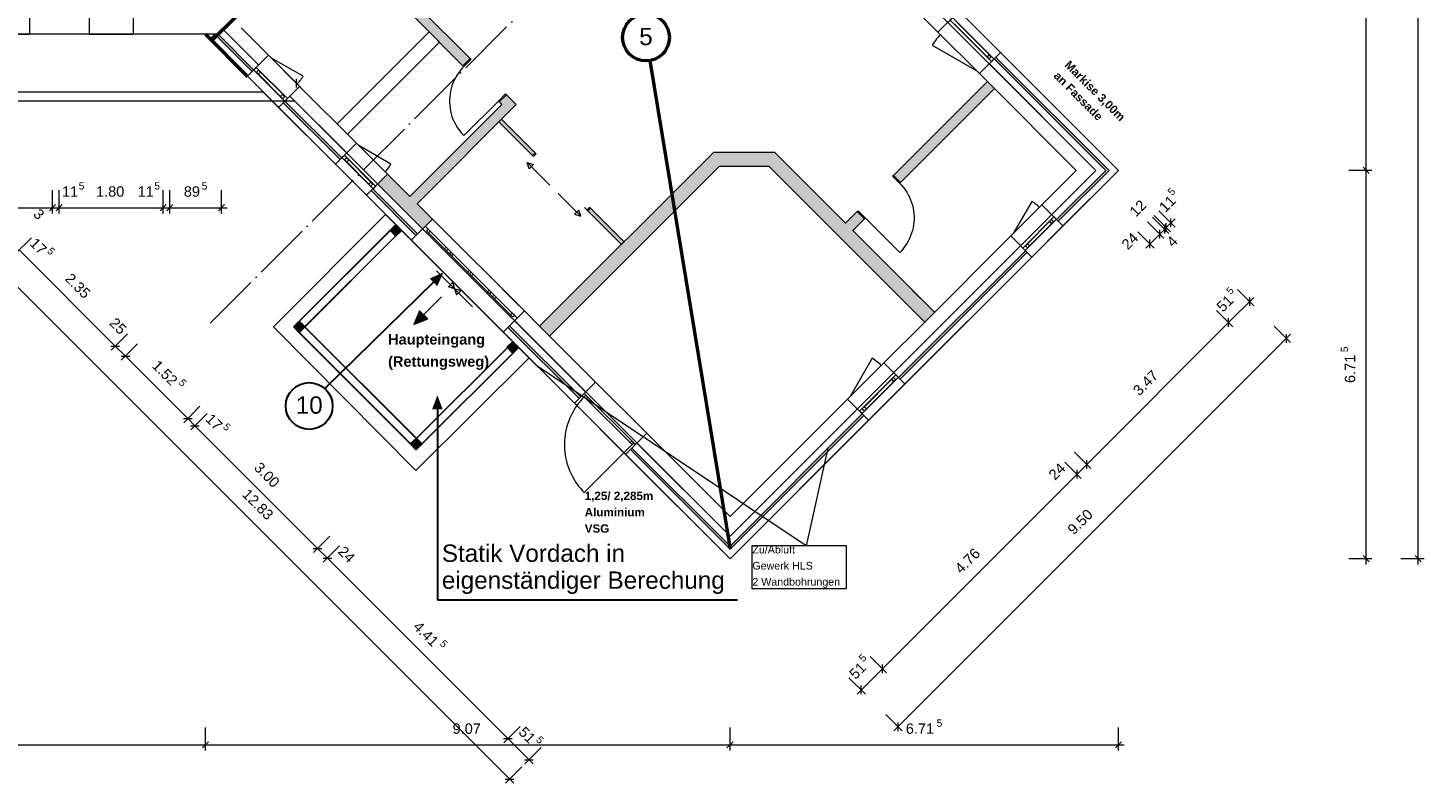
# Model space of a CAD drawing. Header units: millimetres. Extents: x -15507 to 123453, y -13113 to 44965.
# Tile 6 of 15: x 20119 to 44262, y -13113 to -50. Entities that reach past the tile are written whole.
import ezdxf
from ezdxf.xclip import XClip

# ---------------------------------------------------------------- set-up
doc = ezdxf.new("R2010")
doc.units = ezdxf.units.MM
doc.header["$MEASUREMENT"] = 0
doc.header["$XCLIPFRAME"] = 0
doc.linetypes.add('Strichpunktlinie', pattern=[1250, 1000, -125, 0, -125])
for name, color, linetype in [('1-EG_1_0', 7, 'Continuous'), ('1-EG_1_Abschnitt 1_Erdgeschoss_Standard', 7, 'Continuous'), ('1-EG_1_EG', 7, 'Continuous'), ('T03 Cutfill', 7, 'Continuous'), ('Аннотация - Текст', 7, 'Continuous'), ('Чертеж и Рисунок', 7, 'Continuous')]:
    doc.layers.add(name, color=color, linetype=linetype)
doc.styles.add('СГЕНЕРИР_СТИЛЬ_1', font='arial.ttf')
doc.styles.add('СГЕНЕРИР_СТИЛЬ_2', font='arialbd.ttf')
doc.styles.add('СГЕНЕРИР_СТИЛЬ_5', font='arial.ttf')

# ---------------------------------------------------------------- blocks, each defined once
blk = doc.blocks.new('Чертеж_1_1', base_point=(21718, 6295))
at = {"layer": '1-EG_1_0', "linetype": 'Continuous', "lineweight": 18, "true_color": 0xf8991e}
for points in [[(26498, 689), (26374, 565), (27643, -704), (27767, -581)], [(28563, -1376), (28393, -1207), (28269, -1330), (28315, -1376), (26724, -2967), (26339, -2582), (26169, -2752), (26943, -3526), (27113, -3356), (26848, -3091)], [(36835, -1101), (36711, -977), (35087, -2602), (35210, -2726)], [(33035, -2207), (31974, -2207), (28969, -5212), (29139, -5382), (32074, -2447), (32936, -2447), (35627, -5138), (35796, -4968), (34382, -3554), (34585, -3352), (34461, -3228), (34258, -3430)]]:
    blk.add_hatch(color=30, dxfattribs=at).paths.add_polyline_path(points)
at = {"layer": '1-EG_1_Abschnitt 1_Erdgeschoss_Standard', "linetype": 'Continuous', "lineweight": 0, "true_color": 0xffffff}
for points in [[(23379, -188), (23998, -807), (24026, -779), (23408, -160)], [(38758, -2515), (38815, -2515), (36854, -555), (36826, -583)], [(24536, -1344), (25518, -2327), (25547, -2299), (24564, -1316)], [(38815, -2515), (38758, -2515), (37907, -3367), (37935, -3395)], [(26830, -3639), (26858, -3611), (26084, -2836), (26056, -2865)], [(37398, -3932), (37370, -3904), (35174, -6100), (35202, -6128)], [(28421, -5230), (29653, -6462), (29682, -6434), (28449, -5202)], [(32261, -9070), (34576, -6754), (34548, -6725), (32261, -9013)], [(30537, -7346), (32261, -9070), (32261, -9013), (30565, -7318)]]:
    blk.add_hatch(color=7, dxfattribs=at).paths.add_polyline_path(points)
at = {"layer": '1-EG_1_Abschnitt 1_Erdgeschoss_Standard', "linetype": 'Continuous', "lineweight": 18, "true_color": 0xccffff}
for points in [[(28262, -1677), (28845, -2260), (28891, -2214), (28308, -1631)], [(29800, -3215), (30383, -3798), (30429, -3752), (29846, -3169)]]:
    blk.add_hatch(color=7, dxfattribs=at).paths.add_polyline_path(points)
at = {"layer": '1-EG_1_EG', "linetype": 'Continuous', "lineweight": 18, "true_color": 0x806700}
for points in [[(26385, -3554), (26484, -3653), (26583, -3554), (26484, -3455)], [(24716, -5223), (24815, -5322), (24914, -5223), (24815, -5124)], [(28407, -5576), (28506, -5675), (28605, -5576), (28506, -5477)], [(26738, -7245), (26837, -7344), (26936, -7245), (26837, -7146)]]:
    blk.add_hatch(color=46, dxfattribs=at).paths.add_polyline_path(points)
at = {"layer": '1-EG_1_EG', "linetype": 'Continuous', "lineweight": 18}
blk.add_hatch(color=1, dxfattribs=at).paths.add_polyline_path([(27033, -5083), (26892, -4942), (26794, -5181)])
at = {"layer": '1-EG_1_0', "color": 7, "linetype": 'Continuous', "lineweight": 18, "flags": 128}
blk.add_lwpolyline([(29139, -5382), (28969, -5212)], dxfattribs=at)
at = {"layer": '1-EG_1_Abschnitt 1_Erdgeschoss_Standard', "color": 7, "linetype": 'Continuous', "lineweight": 18}
for p, q in [((38978, -2515), (30128, 6334)), ((38589, -2515), (30754, 5319)), ((27767, -581), (26882, 304)), ((35857, -124), (35265, 469)), ((20149, 240), (20149, -160)), ((21179, 240), (21179, -160)), ((21939, 240), (21939, -160)), ((23662, 95), (23379, -188)), ((27643, -704), (26758, 180)), ((36222, 241), (35857, -124)), ((36147, 11), (36706, -548)), ((36183, 46), (36741, -513)), ((36936, -474), (36222, 241)), ((23189, -160), (-66, -160)), ((19389, -160), (20149, -160)), ((21179, -160), (20149, -160)), ((21179, -160), (21939, -160)), ((23408, -160), (21939, -160)), ((32261, -9232), (23189, -160)), ((23351, -160), (23270, -241)), ((23917, -888), (23270, -241)), ((23379, -188), (23351, -160)), ((23998, -807), (23379, -188)), ((23998, -807), (23379, -188)), ((23568, 0), (23408, -160)), ((24026, -779), (23408, -160)), ((24026, -779), (23408, -160)), ((24111, -694), (23493, -75)), ((24111, -694), (23493, -75)), ((24281, -524), (23807, -50)), ((27060, -121), (25469, -1712)), ((27237, -298), (27060, -121)), ((35857, -124), (36572, -838)), ((27237, -298), (25646, -1889)), ((36936, -474), (36572, -838)), ((38978, -2515), (36936, -474)), ((24281, -524), (23917, -888)), ((24818, -1062), (24281, -524)), ((27767, -581), (27643, -704)), ((38589, -2515), (36741, -668)), ((38589, -2515), (36741, -668)), ((38758, -2515), (36826, -583)), ((38758, -2515), (36826, -583)), ((38815, -2515), (36854, -555)), ((38815, -2515), (36854, -555)), ((23917, -888), (24454, -1426)), ((24108, -853), (24490, -1235)), ((24143, -818), (24525, -1199)), ((36711, -977), (36572, -838)), ((24818, -1062), (24454, -1426)), ((25801, -2044), (24818, -1062)), ((28393, -1207), (28269, -1330)), ((28563, -1376), (28393, -1207)), ((36711, -977), (35087, -2602)), ((36835, -1101), (35210, -2726)), ((38249, -2515), (36711, -977)), ((24737, -1320), (-547, -1320)), ((25437, -2409), (24454, -1426)), ((25518, -2327), (24536, -1344)), ((25518, -2327), (24536, -1344)), ((24737, -1320), (24560, -1320)), ((25547, -2299), (24564, -1316)), ((25547, -2299), (24564, -1316)), ((25632, -2214), (24649, -1231)), ((25632, -2214), (24649, -1231)), ((32261, -8843), (24737, -1320)), ((28315, -1376), (26724, -2967)), ((28563, -1376), (26848, -3091)), ((28315, -1376), (28269, -1330)), ((28308, -1631), (28262, -1677)), ((28845, -2260), (28262, -1677)), ((28891, -2214), (28308, -1631)), ((25646, -1889), (25469, -1712)), ((25801, -2044), (25437, -2409)), ((26339, -2582), (25801, -2044)), ((25437, -2409), (25975, -2946)), ((26013, -2752), (25632, -2370)), ((26049, -2716), (25667, -2334)), ((28891, -2214), (28845, -2260)), ((31974, -2207), (28969, -5212)), ((33035, -2207), (31974, -2207)), ((34258, -3430), (33035, -2207)), ((26339, -2582), (25975, -2946)), ((26724, -2967), (26339, -2582)), ((32074, -2447), (29139, -5382)), ((32936, -2447), (32074, -2447)), ((38978, -2515), (32261, -9232)), ((38589, -2515), (32261, -8843)), ((35627, -5138), (32936, -2447)), ((35210, -2726), (35087, -2602)), ((38249, -2515), (37652, -3112)), ((38589, -2515), (37822, -3282)), ((38589, -2515), (37822, -3282)), ((38758, -2515), (37907, -3367)), ((38758, -2515), (37907, -3367)), ((38815, -2515), (37935, -3395)), ((38815, -2515), (37935, -3395)), ((38978, -2515), (38017, -3476)), ((26830, -3639), (26056, -2865)), ((26830, -3639), (26056, -2865)), ((26858, -3611), (26084, -2836)), ((26858, -3611), (26084, -2836)), ((26943, -3526), (26169, -2752)), ((26943, -3526), (26169, -2752)), ((26749, -3720), (25975, -2946)), ((27113, -3356), (26848, -3091)), ((37652, -3112), (37115, -3650)), ((38017, -3476), (37652, -3112)), ((27113, -3356), (26749, -3720)), ((28704, -4947), (27113, -3356)), ((29846, -3169), (29800, -3215)), ((30383, -3798), (29800, -3215)), ((30429, -3752), (29846, -3169)), ((34461, -3228), (34258, -3430)), ((34585, -3352), (34382, -3554)), ((34585, -3352), (34461, -3228)), ((26481, -3453), (24761, -5173)), ((26485, -3456), (24765, -5177)), ((26577, -3548), (24857, -5268)), ((26580, -3552), (24860, -5272)), ((26484, -3455), (26381, -3550)), ((26476, -3653), (26381, -3550)), ((26483, -3462), (26388, -3551)), ((26477, -3646), (26388, -3551)), ((26579, -3558), (26476, -3653)), ((26572, -3557), (26477, -3646)), ((26580, -3552), (26481, -3453)), ((26572, -3557), (26483, -3462)), ((26579, -3558), (26484, -3455)), ((27010, -3558), (27756, -4304)), ((27010, -3558), (27359, -3906)), ((27046, -3593), (27721, -4268)), ((27046, -3593), (27323, -3871)), ((27074, -3565), (27749, -4240)), ((27074, -3565), (27352, -3842)), ((35796, -4968), (34382, -3554)), ((37787, -3402), (37405, -3784)), ((37822, -3437), (37440, -3819)), ((37479, -4014), (38017, -3476)), ((26749, -3720), (28340, -5311)), ((30429, -3752), (30383, -3798)), ((37285, -3819), (35089, -6015)), ((37285, -3819), (35089, -6015)), ((37115, -3650), (35627, -5138)), ((37479, -4014), (37115, -3650)), ((27444, -3991), (27721, -4268)), ((27472, -3962), (27749, -4240)), ((37370, -3904), (35174, -6100)), ((37370, -3904), (35174, -6100)), ((37398, -3932), (35202, -6128)), ((37398, -3932), (35202, -6128)), ((37479, -4014), (35284, -6209)), ((27756, -4304), (28502, -5050)), ((27792, -4339), (28467, -5014)), ((27792, -4339), (28069, -4617)), ((27820, -4311), (28495, -4986)), ((27820, -4311), (28098, -4588)), ((28154, -4701), (28502, -5050)), ((28190, -4737), (28467, -5014)), ((28218, -4708), (28495, -4986)), ((28704, -4947), (28340, -5311)), ((28969, -5212), (28704, -4947)), ((24815, -5124), (24712, -5219)), ((24808, -5322), (24712, -5219)), ((24815, -5131), (24719, -5219)), ((24808, -5315), (24719, -5219)), ((24860, -5173), (24761, -5272)), ((24860, -5272), (24761, -5173)), ((26784, -7295), (24761, -5272)), ((26788, -7291), (24765, -5268)), ((24903, -5226), (24808, -5315)), ((24910, -5226), (24808, -5322)), ((24910, -5226), (24815, -5124)), ((24903, -5226), (24815, -5131)), ((26880, -7199), (24857, -5177)), ((26883, -7196), (24860, -5173)), ((29572, -6543), (28340, -5311)), ((29653, -6462), (28421, -5230)), ((29653, -6462), (28421, -5230)), ((29682, -6434), (28449, -5202)), ((29682, -6434), (28449, -5202)), ((29766, -6349), (28534, -5117)), ((29766, -6349), (28534, -5117)), ((35627, -5138), (34919, -5845)), ((28510, -5481), (26783, -7203)), ((28513, -5485), (26787, -7207)), ((28506, -5477), (28403, -5573)), ((28506, -5485), (28410, -5573)), ((28601, -5580), (28506, -5477)), ((28594, -5580), (28506, -5485)), ((28609, -5580), (28510, -5481)), ((29936, -6179), (29139, -5382)), ((28605, -5577), (26879, -7299)), ((28609, -5580), (26882, -7302)), ((28499, -5675), (28403, -5573)), ((28499, -5668), (28410, -5573)), ((28594, -5580), (28499, -5668)), ((28601, -5580), (28499, -5675)), ((34919, -5845), (34294, -6471)), ((35284, -6209), (34919, -5845)), ((29936, -6179), (29572, -6543)), ((30820, -7063), (29936, -6179)), ((35054, -6135), (34584, -6605)), ((35089, -6170), (34619, -6641)), ((34658, -6835), (35284, -6209)), ((29775, -6467), (30532, -7224)), ((29804, -6439), (30560, -7196)), ((34294, -6471), (32261, -8504)), ((34658, -6835), (34294, -6471)), ((29572, -6543), (30456, -7427)), ((34463, -6641), (32261, -8843)), ((34463, -6641), (32261, -8843)), ((34548, -6725), (32261, -9013)), ((34548, -6725), (32261, -9013)), ((34576, -6754), (32261, -9070)), ((34576, -6754), (32261, -9070)), ((34658, -6835), (32261, -9232)), ((26837, -7153), (26734, -7249)), ((26837, -7146), (26735, -7241)), ((26830, -7344), (26735, -7241)), ((26837, -7160), (26741, -7249)), ((26837, -7153), (26742, -7242)), ((26830, -7337), (26742, -7242)), ((26882, -7302), (26783, -7203)), ((26883, -7196), (26784, -7295)), ((26932, -7249), (26837, -7146)), ((26925, -7249), (26837, -7153)), ((26932, -7256), (26837, -7153)), ((26925, -7256), (26837, -7160)), ((30820, -7063), (30456, -7427)), ((32261, -8843), (30650, -7233)), ((32261, -8843), (30650, -7233)), ((32261, -8504), (30820, -7063)), ((26830, -7351), (26734, -7249)), ((26830, -7344), (26741, -7249)), ((26925, -7249), (26830, -7337)), ((26932, -7249), (26830, -7344)), ((26925, -7256), (26830, -7344)), ((26932, -7256), (26830, -7351)), ((32261, -9232), (30456, -7427)), ((32261, -9070), (30537, -7346)), ((32261, -9070), (30537, -7346)), ((32261, -9013), (30565, -7318)), ((32261, -9013), (30565, -7318))]:
    blk.add_line(p, q, dxfattribs=at)
at = {"layer": '1-EG_1_Abschnitt 1_Erdgeschoss_Standard', "color": 7, "linetype": 'Continuous', "lineweight": 18, "flags": 128}
for points in [[(36108, 127), (36823, -587), (36780, -629), (36066, 85)], [(27767, -581), (27781, -595), (27657, -719), (27643, -704)], [(36777, -548), (36741, -513), (36706, -548), (36741, -583)], [(24069, -736), (24606, -1274), (24564, -1316), (24026, -779)], [(24072, -818), (24108, -853), (24143, -818), (24108, -782)], [(24560, -1235), (24525, -1199), (24490, -1235), (24525, -1270)], [(28393, -1207), (28379, -1192), (28255, -1316), (28269, -1330)], [(26088, -2833), (25550, -2295), (25593, -2253), (26130, -2790)], [(25596, -2334), (25632, -2370), (25667, -2334), (25632, -2299)], [(28891, -2214), (28906, -2228), (28860, -2274), (28845, -2260)], [(35087, -2602), (35073, -2616), (35196, -2740), (35210, -2726)], [(26084, -2752), (26049, -2716), (26013, -2752), (26049, -2787)], [(24367, -5219), (26828, -7705), (28785, -5757), (26305, -3276)], [(29846, -3169), (29832, -3155), (29786, -3201), (29800, -3215)], [(34461, -3228), (34475, -3214), (34599, -3337), (34585, -3352)], [(37903, -3363), (37366, -3901), (37324, -3858), (37861, -3321)], [(37822, -3367), (37787, -3402), (37822, -3437), (37857, -3402)], [(26989, -3480), (27039, -3529)], [(27010, -3558), (27046, -3593), (27074, -3565), (27039, -3529)], [(27010, -3558), (27046, -3593), (27074, -3565), (27039, -3529)], [(27387, -3878), (27352, -3842), (27323, -3871), (27359, -3906)], [(37405, -3855), (37440, -3819), (37405, -3784), (37370, -3819)], [(27408, -3955), (27444, -3991), (27472, -3962), (27436, -3927)], [(27785, -4275), (27749, -4240), (27721, -4268), (27756, -4304)], [(27785, -4275), (27749, -4240), (27721, -4268), (27756, -4304)], [(27756, -4304), (27792, -4339), (27820, -4311), (27785, -4275)], [(27756, -4304), (27792, -4339), (27820, -4311), (27785, -4275)], [(28133, -4624), (28098, -4588), (28069, -4617), (28105, -4652)], [(28154, -4701), (28190, -4737), (28218, -4708), (28182, -4673)], [(28531, -5021), (28495, -4986), (28467, -5014), (28502, -5050)], [(28531, -5021), (28495, -4986), (28467, -5014), (28502, -5050)], [(28580, -5071), (28531, -5021)], [(35170, -6096), (34545, -6722), (34502, -6680), (35128, -6054)], [(35089, -6100), (35054, -6135), (35089, -6170), (35125, -6135)], [(29740, -6375), (29768, -6404)], [(29740, -6432), (29775, -6467), (29804, -6439), (29768, -6404)], [(34584, -6676), (34619, -6641), (34584, -6605), (34548, -6641)], [(30595, -7231), (30560, -7196), (30532, -7224), (30567, -7259)], [(30624, -7259), (30595, -7231)]]:
    blk.add_lwpolyline(points, close=True, dxfattribs=at)
for points in [[(35900, -166), (35877, -190), (35855, -215), (35833, -240), (35813, -267), (35794, -294), (35776, -322), (35758, -350), (36529, -795)], [(24776, -1019), (24793, -1002), (24809, -984), (24824, -966), (24838, -947), (24852, -927), (24865, -907), (24878, -887), (24323, -567)], [(27657, -719), (27624, -754), (27592, -792), (27563, -831), (27536, -873), (27511, -915), (27489, -959), (27470, -1004), (27453, -1050), (27439, -1097), (27427, -1145), (27419, -1194), (27413, -1242), (27410, -1292), (27410, -1341), (27413, -1390), (27419, -1439), (27427, -1487), (27439, -1535), (27453, -1582), (27470, -1628), (27489, -1673), (27511, -1717), (27536, -1760), (27563, -1801), (27592, -1840), (27624, -1878), (27657, -1914), (28255, -1316)], [(26296, -2539), (26313, -2522), (26329, -2504), (26344, -2486), (26359, -2467), (26373, -2447), (26386, -2427), (26398, -2407), (25844, -2087)], [(28753, -2380), (28860, -2416), (28789, -2486), (28753, -2380), (29146, -2773)], [(35196, -2740), (35230, -2776), (35262, -2813), (35291, -2853), (35318, -2894), (35343, -2936), (35365, -2980), (35384, -3025), (35401, -3072), (35415, -3119), (35426, -3167), (35435, -3215), (35441, -3264), (35443, -3313), (35443, -3362), (35441, -3411), (35435, -3460), (35426, -3508), (35415, -3556), (35401, -3603), (35384, -3649), (35365, -3695), (35343, -3738), (35318, -3781), (35291, -3822), (35262, -3862), (35230, -3899), (35196, -3935), (34599, -3337)], [(29680, -3307), (29644, -3201), (29574, -3271), (29680, -3307), (29287, -2914)], [(37610, -3155), (37593, -3138), (37575, -3122), (37556, -3107), (37537, -3092), (37518, -3078), (37498, -3065), (37477, -3053), (37157, -3607)], [(27497, -4564), (27391, -4528), (27461, -4457), (27497, -4564), (27183, -4250)], [(27497, -4564), (27532, -4670), (27603, -4599), (27497, -4564), (27810, -4877)], [(34877, -5888), (34856, -5868), (34835, -5849), (34813, -5830), (34790, -5813), (34767, -5796), (34743, -5781), (34719, -5766), (34336, -6429)], [(29740, -6432), (29706, -6468), (29673, -6505), (29642, -6544), (29612, -6584), (29584, -6625), (29558, -6667), (29534, -6711), (29512, -6755), (29491, -6800), (29473, -6846), (29456, -6893), (29441, -6941), (29429, -6989), (29418, -7037), (29410, -7086), (29404, -7135), (29400, -7185), (29397, -7235), (29397, -7284), (29400, -7334), (29404, -7383), (29410, -7433), (29418, -7482), (29429, -7530), (29441, -7578), (29456, -7626), (29473, -7672), (29491, -7719), (29512, -7764), (29534, -7808), (29558, -7852), (29584, -7894), (29612, -7935), (29642, -7975), (29673, -8014), (29706, -8051), (29740, -8087), (30567, -7259)]]:
    blk.add_lwpolyline(points, dxfattribs=at)
at = {"layer": '1-EG_1_EG', "color": 7, "linetype": 'Continuous', "lineweight": 18}
for p, q in [((44162, -9332), (44162, 40570)), ((43262, -2515), (43262, 8042)), ((23189, -160), (23270, -241)), ((24833, -1076), (24550, -794)), ((24763, -1081), (24763, -931)), ((43362, -2515), (42962, -2515)), ((43315, -2568), (43209, -2462)), ((43262, -9332), (43262, -2515)), ((20544, -3260), (20544, -2860)), ((20659, -3260), (20659, -2860)), ((22459, -3260), (22459, -2860)), ((22574, -3260), (22574, -2860)), ((23468, -3260), (23468, -2860)), ((20491, -3213), (20597, -3107)), ((20606, -3213), (20712, -3107)), ((22406, -3213), (22512, -3107)), ((22521, -3213), (22627, -3107)), ((23415, -3213), (23521, -3107)), ((18994, -3160), (20544, -3160)), ((20544, -3160), (20659, -3160)), ((20659, -3160), (22459, -3160)), ((22459, -3160), (22574, -3160)), ((22574, -3160), (23568, -3160)), ((29743, -3157), (30025, -3440)), ((39847, -3604), (39564, -3322)), ((39876, -3576), (39593, -3293)), ((39957, -3495), (39674, -3212)), ((39805, -3505), (39957, -3353)), ((39886, -3499), (39886, -3349)), ((26484, -3455), (24716, -5223)), ((39593, -3859), (39310, -3576)), ((39451, -3859), (39692, -3618)), ((39762, -3689), (39480, -3406)), ((39692, -3618), (39777, -3534)), ((39692, -3693), (39692, -3543)), ((39777, -3609), (39777, -3459)), ((39777, -3534), (39805, -3505)), ((39805, -3580), (39805, -3430)), ((19896, -3962), (20179, -3679)), ((39522, -3863), (39522, -3713)), ((19307, -3900), (28521, -13113)), ((19966, -3891), (21628, -5553)), ((34555, -4067), (34838, -4350)), ((28328, -4572), (28611, -4854)), ((41318, -4856), (41035, -4573)), ((35419, -4591), (35702, -4874)), ((40883, -5149), (41318, -4715)), ((41247, -4860), (41247, -4710)), ((29518, -5003), (29235, -5286)), ((40954, -5220), (40671, -4937)), ((38430, -7602), (40883, -5149)), ((40883, -5224), (40883, -5074)), ((41954, -5492), (41672, -5210)), ((21557, -5624), (21840, -5341)), ((21734, -5800), (22017, -5518)), ((24815, -5322), (26837, -7344)), ((35096, -12209), (41954, -5351)), ((41884, -5497), (41884, -5347)), ((21553, -5553), (21703, -5553)), ((21628, -5553), (21805, -5730)), ((21730, -5730), (21880, -5730)), ((21805, -5730), (22883, -6808)), ((26837, -7344), (28605, -5576)), ((33579, -9007), (28937, -5908)), ((22813, -6879), (23095, -6596)), ((22936, -7002), (23219, -6720)), ((22808, -6808), (22958, -6808)), ((22883, -6808), (23007, -6932)), ((22932, -6932), (23082, -6932)), ((23007, -6932), (25128, -9053)), ((33955, -7319), (33579, -9007)), ((38501, -7673), (38218, -7390)), ((38331, -7843), (38048, -7560)), ((38261, -7772), (38430, -7602)), ((38261, -7847), (38261, -7697)), ((38430, -7677), (38430, -7527)), ((34895, -11138), (38261, -7772)), ((25058, -9124), (25340, -8841)), ((25053, -9053), (25203, -9053)), ((25128, -9053), (25298, -9223)), ((25227, -9293), (25510, -9011)), ((25223, -9223), (25373, -9223)), ((25298, -9223), (28420, -12345)), ((43362, -9232), (42962, -9232)), ((43315, -9285), (43209, -9179)), ((44262, -9232), (43862, -9232)), ((44215, -9285), (44109, -9179)), ((34965, -11209), (34683, -10926)), ((34895, -11213), (34895, -11063)), ((34601, -11573), (34318, -11290)), ((34460, -11573), (34895, -11138)), ((34531, -11577), (34531, -11427)), ((35238, -12209), (34955, -11926)), ((35167, -12213), (35167, -12063)), ((23189, -12552), (23189, -12152)), ((28349, -12415), (28632, -12133)), ((32261, -12552), (32261, -12152)), ((38978, -12552), (38978, -12152)), ((-66, -12452), (23189, -12452)), ((23136, -12505), (23242, -12399)), ((23189, -12452), (32261, -12452)), ((28345, -12345), (28495, -12345)), ((28420, -12345), (28855, -12780)), ((28713, -12780), (28996, -12497)), ((32208, -12505), (32314, -12399)), ((32261, -12452), (39078, -12452)), ((38924, -12505), (39031, -12399)), ((28709, -12709), (28859, -12709)), ((28380, -13113), (28662, -12830)), ((28375, -13043), (28525, -13043))]:
    blk.add_line(p, q, dxfattribs=at)
at = {"layer": '1-EG_1_EG', "color": 7, "linetype": 'Strichpunktlinie', "lineweight": 18}
blk.add_line((23270, -5159), (37998, 9570), dxfattribs=at)
at = {"layer": '1-EG_1_EG', "color": 5, "linetype": 'Continuous', "lineweight": 18}
for p, q in [((24189, -1160), (-480, -1160)), ((24349, -1320), (-547, -1320))]:
    blk.add_line(p, q, dxfattribs=at)
at = {"layer": '1-EG_1_EG', "color": 1, "linetype": 'Continuous', "lineweight": 18}
blk.add_line((27271, -4703), (26962, -5012), dxfattribs=at)
at = {"layer": '1-EG_1_EG', "color": 7, "linetype": 'Continuous', "lineweight": 18, "flags": 128}
for points in [[(26385, -3554), (26484, -3653), (26583, -3554), (26484, -3455)], [(24716, -5223), (24815, -5322), (24914, -5223), (24815, -5124)], [(28407, -5576), (28506, -5675), (28605, -5576), (28506, -5477)], [(26738, -7245), (26837, -7344), (26936, -7245), (26837, -7146)], [(34267, -9756), (32646, -9756), (32646, -9006), (34267, -9006)]]:
    blk.add_lwpolyline(points, close=True, dxfattribs=at)
at = {"layer": '1-EG_1_EG', "color": 1, "linetype": 'Continuous', "lineweight": 18, "flags": 128}
blk.add_lwpolyline([(27033, -5083), (26892, -4942), (26794, -5181)], close=True, dxfattribs=at)
at = {"layer": '1-EG_1_EG', "color": 7, "linetype": 'Continuous', "lineweight": 18, "insert": (38137, -602), "char_height": 144, "attachment_point": 1, "rotation": 315, "line_spacing_factor": 1.113213, "style": 'СГЕНЕРИР_СТИЛЬ_2'}
blk.add_mtext('\\A1;{\\pql;\\fArial|b1|i0|c204|p0;\\W1.000000;Markise 3,00m\\P\\pql;\\fArial|b1|i0|c204|p0;\\W1.000000;an Fassade}', dxfattribs=at)
at = {"layer": '1-EG_1_EG', "color": 7, "linetype": 'Continuous', "lineweight": 18, "attachment_point": 1, "style": 'СГЕНЕРИР_СТИЛЬ_1'}
for s, insert, char_height in [('\\A1;{\\pql;\\fArial|b0|i0|c204|p0;\\W1.000000;11}', (20709, -2790), 180), ('\\A1;{\\pql;\\fArial|b0|i0|c204|p0;\\W1.000000;5}', (20998, -2720), 126), ('\\A1;{\\pql;\\fArial|b0|i0|c204|p0;\\W1.000000;1.80}', (21297, -2790), 180), ('\\A1;{\\pql;\\fArial|b0|i0|c204|p0;\\W1.000000;11}', (22016, -2790), 180), ('\\A1;{\\pql;\\fArial|b0|i0|c204|p0;\\W1.000000;5}', (22305, -2720), 126), ('\\A1;{\\pql;\\fArial|b0|i0|c204|p0;\\W1.000000;89}', (22815, -2790), 180), ('\\A1;{\\pql;\\fArial|b0|i0|c204|p0;\\W1.000000;5}', (23124, -2720), 126), ('\\A1;{\\pql;\\fArial|b0|i0|c204|p0;\\W1.000000;5}', (35834, -12012), 126), ('\\A1;{\\pql;\\fArial|b0|i0|c204|p0;\\W1.000000;9.07}', (27463, -12081), 180), ('\\A1;{\\pql;\\fArial|b0|i0|c204|p0;\\W1.000000;6.71}', (35300, -12081), 180)]:
    blk.add_mtext(s, dxfattribs=dict(at, insert=insert, char_height=char_height))
for s, insert, char_height, rotation in [('\\A1;{\\pql;\\fArial|b0|i0|c204|p0;\\W1.000000;5}', (39815, -2873), 126, 45), ('\\A1;{\\pql;\\fArial|b0|i0|c204|p0;\\W1.000000;12}', (39152, -3205), 180, 45), ('\\A1;{\\pql;\\fArial|b0|i0|c204|p0;\\W1.000000;11}', (39660, -3127), 180, 45), ('\\A1;{\\pql;\\fArial|b0|i0|c204|p0;\\W1.000000;3}', (20324, -3159), 180, 315), ('\\A1;{\\pql;\\fArial|b0|i0|c204|p0;\\W1.000000;24}', (39013, -3773), 180, 45), ('\\A1;{\\pql;\\fArial|b0|i0|c204|p0;\\W1.000000;17}', (20264, -3665), 180, 315), ('\\A1;{\\pql;\\fArial|b0|i0|c204|p0;\\W1.000000;5}', (20531, -3834), 126, 315), ('\\A1;{\\pql;\\fArial|b0|i0|c204|p0;\\W1.000000;4}', (39792, -3731), 180, 45), ('\\A1;{\\pql;\\fArial|b0|i0|c204|p0;\\W1.000000;2.35}', (20874, -4275), 180, 315), ('\\A1;{\\pql;\\fArial|b0|i0|c204|p0;\\W1.000000;5}', (40827, -4584), 126, 45), ('\\A1;{\\pql;\\fArial|b0|i0|c204|p0;\\W1.000000;51}', (40657, -4851), 180, 45), ('\\A1;{\\pql;\\fArial|b0|i0|c204|p0;\\W1.000000;25}', (21643, -5044), 180, 315), ('\\A1;{\\pql;\\fArial|b0|i0|c204|p0;\\W1.000000;5}', (42823, -5659), 126, 90), ('\\A1;{\\pql;\\fArial|b0|i0|c204|p0;\\W1.000000;6.71}', (42892, -6193), 180, 90), ('\\A1;{\\pql;\\fArial|b0|i0|c204|p0;\\W1.000000;1.52}', (22380, -5781), 180, 315), ('\\A1;{\\pql;\\fArial|b0|i0|c204|p0;\\W1.000000;3.47}', (39210, -6299), 180, 45), ('\\A1;{\\pql;\\fArial|b0|i0|c204|p0;\\W1.000000;5}', (22807, -6110), 126, 315), ('\\A1;{\\pql;\\fArial|b0|i0|c204|p0;\\W1.000000;17}', (23304, -6705), 180, 315), ('\\A1;{\\pql;\\fArial|b0|i0|c204|p0;\\W1.000000;5}', (23572, -6874), 126, 315), ('\\A1;{\\pql;\\fArial|b0|i0|c204|p0;\\W1.000000;3.00}', (24144, -7545), 180, 315), ('\\A1;{\\pql;\\fArial|b0|i0|c204|p0;\\W1.000000;24}', (37752, -7757), 180, 45), ('\\A1;{\\pql;\\fArial|b0|i0|c204|p0;\\W1.000000;12.83}', (23938, -8006), 180, 315), ('\\A1;{\\pql;\\fArial|b0|i0|c204|p0;\\W1.000000;9.50}', (38078, -8703), 180, 45), ('\\A1;{\\pql;\\fArial|b0|i0|c204|p0;\\W1.000000;24}', (25595, -8996), 180, 315), ('\\A1;{\\pql;\\fArial|b0|i0|c204|p0;\\W1.000000;4.76}', (36130, -9378), 180, 45), ('\\A1;{\\pql;\\fArial|b0|i0|c204|p0;\\W1.000000;4.41}', (26895, -10296), 180, 315), ('\\A1;{\\pql;\\fArial|b0|i0|c204|p0;\\W1.000000;5}', (27322, -10625), 126, 315), ('\\A1;{\\pql;\\fArial|b0|i0|c204|p0;\\W1.000000;51}', (34305, -11204), 180, 45), ('\\A1;{\\pql;\\fArial|b0|i0|c204|p0;\\W1.000000;5}', (34474, -10937), 126, 45), ('\\A1;{\\pql;\\fArial|b0|i0|c204|p0;\\W1.000000;51}', (28718, -12119), 180, 315), ('\\A1;{\\pql;\\fArial|b0|i0|c204|p0;\\W1.000000;5}', (28985, -12288), 126, 315)]:
    blk.add_mtext(s, dxfattribs=dict(at, insert=insert, char_height=char_height, rotation=rotation))
at = {"layer": '1-EG_1_EG', "color": 1, "linetype": 'Continuous', "lineweight": 18, "insert": (26348, -5347), "char_height": 180, "attachment_point": 1, "line_spacing_factor": 1.279567, "style": 'СГЕНЕРИР_СТИЛЬ_2'}
blk.add_mtext('\\A1;{\\pql;\\fArial|b1|i0|c204|p0;\\W1.000000;Haupteingang\\P\\pql;\\fArial|b1|i0|c204|p0;\\W1.000000;(Rettungsweg)}', dxfattribs=at)
at = {"layer": '1-EG_1_EG', "color": 7, "linetype": 'Continuous', "lineweight": 18, "attachment_point": 1}
for s, insert, char_height, line_spacing_factor, style in [('\\A1;{\\pql;\\fArial|b1|i0|c204|p0;\\W1.000000;1,25/ 2,285m\\P\\pql;\\fArial|b1|i0|c204|p0;\\W1.000000;Aluminium\\P\\pql;\\fArial|b1|i0|c204|p0;\\W1.000000;VSG}', (29748, -8072), 144, 1.179116, 'СГЕНЕРИР_СТИЛЬ_2'), ('\\A1;{\\pql;\\fArial|b0|i0|c204|p0;\\W1.000000;Zu/Abluft\\P\\pql;\\fArial|b0|i0|c204|p0;\\W1.000000;Gewerk HLS\\P\\pql;\\fArial|b0|i0|c204|p0;\\W1.000000;2 Wandbohrungen}', (32647, -9009), 132, 1.263226, 'СГЕНЕРИР_СТИЛЬ_1')]:
    blk.add_mtext(s, dxfattribs=dict(at, insert=insert, char_height=char_height, line_spacing_factor=line_spacing_factor, style=style))

msp = doc.modelspace()

# ---------------------------------------------------------------- hatches: boundary and pattern name
at = {"layer": 'T03 Cutfill', "linetype": 'Continuous', "lineweight": 30}
msp.add_hatch(color=5, dxfattribs=at).paths.add_polyline_path([(27132.3, -4451.3), (27197.6, -4516.7), (27306.1, -4277.6), (27067, -4386)])
at = {"layer": 'T03 Cutfill', "linetype": 'Continuous', "lineweight": 30, "true_color": 0xff0909}
msp.add_hatch(color=1, dxfattribs=at).paths.add_polyline_path([(27200.1, -6650.6), (27292.5, -6650.6), (27200.2, -6404.9), (27107.7, -6650.5)])

# ---------------------------------------------------------------- linework, layer by layer
at = {"color": 1, "linetype": 'Continuous', "lineweight": 50}
for p, q in [((30014.9, 6447.2), (23298.1, -269.6)), ((23188.5, -160), (23916.9, -888.3)), ((30872.2, -615.8), (32260.7, -9069.5))]:
    msp.add_line(p, q, dxfattribs=at)
at = {"color": 5, "linetype": 'Continuous', "lineweight": 30}
msp.add_line((27132.3, -4451.3), (25251.8, -6286.8), dxfattribs=at)
at = {"color": 1, "linetype": 'Continuous', "lineweight": 30, "true_color": 0xff0909}
for p, q in [((27200.1, -6650.6), (27199.9, -9944.8)), ((27199.9, -9944.8), (32387.2, -9945.2))]:
    msp.add_line(p, q, dxfattribs=at)
at = {"color": 1, "linetype": 'Continuous', "lineweight": 50}
msp.add_circle((30806.6, -216.6), 404.5, dxfattribs=at)
at = {"color": 5, "linetype": 'Continuous', "lineweight": 30}
msp.add_circle((24983.7, -6591.2), 404.5, dxfattribs=at)

# ---------------------------------------------------------------- block references
at = {"layer": 'Чертеж и Рисунок', "color": 161, "linetype": 'Continuous', "lineweight": 40, "true_color": 0x83aefe}
ref = msp.add_blockref('Чертеж_1_1', (21717.7, 6295.2), dxfattribs=at)
XClip(ref).set_block_clipping_path([(-15535.5408801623, -13113.286836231), (71649.870074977, 45367.8458842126)])

# ---------------------------------------------------------------- texts
at = {"layer": 'Аннотация - Текст', "color": 1, "linetype": 'Continuous', "lineweight": 50, "insert": (30806.7, -49.5), "char_height": 300, "attachment_point": 2, "rotation": 359.99527, "style": 'СГЕНЕРИР_СТИЛЬ_5'}
msp.add_mtext('\\A1;{\\pqc;\\fArial|b0|i0|c204|p0;\\W1.000000;5}', dxfattribs=at)
at = {"layer": 'Аннотация - Текст', "color": 5, "linetype": 'Continuous', "lineweight": 30, "insert": (24983.7, -6424), "char_height": 300, "attachment_point": 2, "style": 'СГЕНЕРИР_СТИЛЬ_5'}
msp.add_mtext('\\A1;{\\pqc;\\fArial|b0|i0|c204|p0;\\W1.000000;1\\fArial|b0|i0|c204|p0;\\W1.000000;0}', dxfattribs=at)
at = {"layer": 'Аннотация - Текст', "color": 1, "linetype": 'Continuous', "lineweight": 50, "insert": (27277.1, -8986.8), "char_height": 300, "width": 5219.833, "attachment_point": 1, "line_spacing_factor": 0.930913, "style": 'СГЕНЕРИР_СТИЛЬ_5'}
msp.add_mtext('\\A1;{\\pql;\\fArial|b0|i0|c204|p0;\\W1.000000;Statik Vordach in eigenständige\\fArial|b0|i0|c204|p0;\\W1.000000;r\\fArial|b0|i0|c204|p0;\\W1.000000; Berechung}', dxfattribs=at)

doc.saveas('drawing.dxf')
